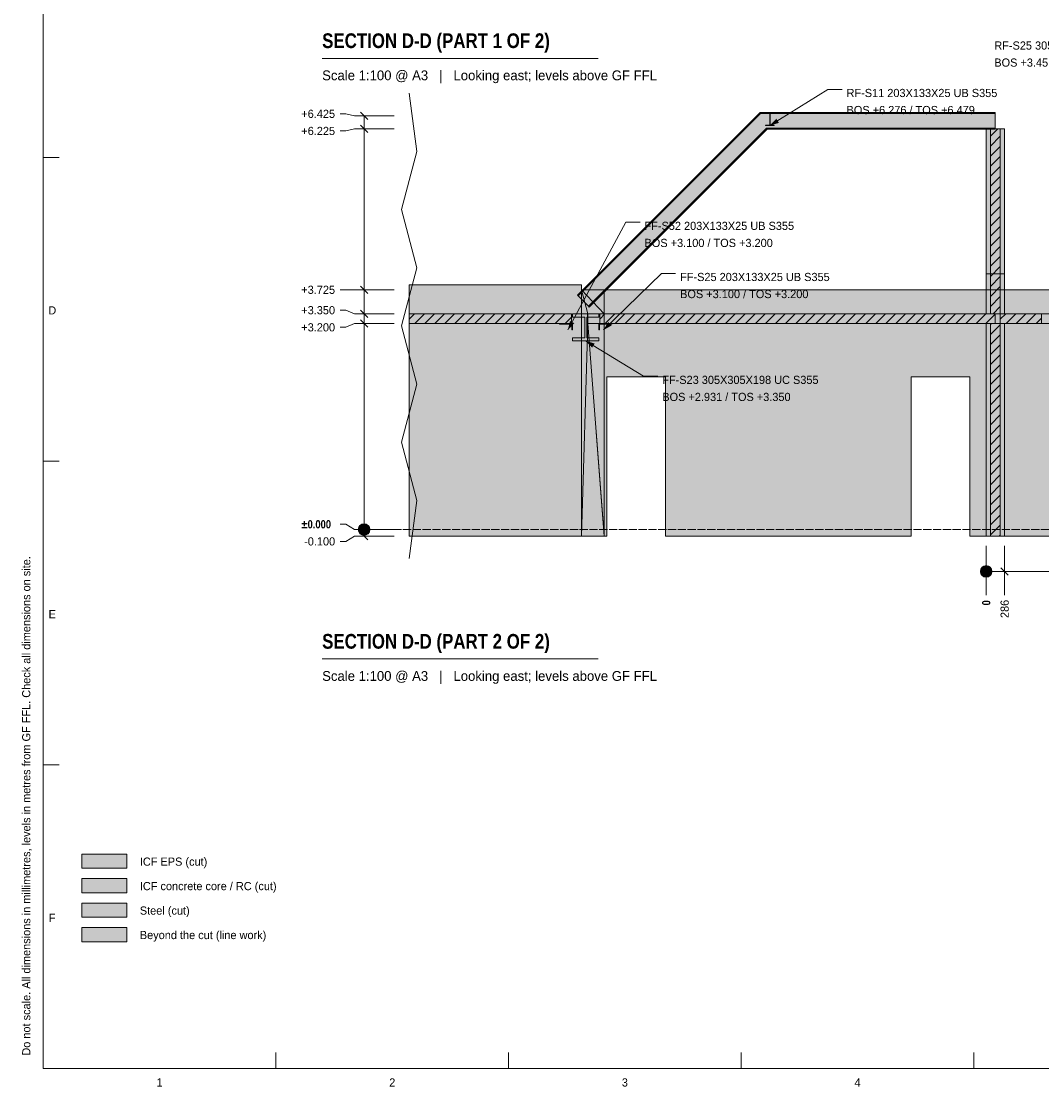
# Model space of a CAD drawing. Header units: millimetres. Extents: x 17 to 413, y 4 to 292.
# Tile 1 of 4: x 17 to 175, y 4 to 170. Entities that reach past the tile are written whole.
import ezdxf
from ezdxf.enums import TextEntityAlignment as Align

# ---------------------------------------------------------------- set-up
doc = ezdxf.new("R2010")
doc.units = ezdxf.units.MM
doc.linetypes.add('DASHED', pattern=[1.524, 1.27, -0.254])
for name, color, linetype in [('FILL-C_BDBDBF', 7, 'Continuous'), ('FILL-EPS', 7, 'Continuous'), ('FILL-INK', 7, 'Continuous'), ('FILL-LIGHT', 7, 'Continuous'), ('FILL-STEEL', 7, 'Continuous'), ('FILL-WHITE', 7, 'Continuous'), ('LINE-CORE', 7, 'Continuous'), ('LINE-INK', 7, 'Continuous'), ('LINE-STEEL-DASH', 7, 'DASHED'), ('LINE-STEEL_GREY', 7, 'Continuous'), ('TEXT-INK', 7, 'Continuous'), ('TEXT-STEEL_GREY', 7, 'Continuous')]:
    doc.layers.add(name, color=color, linetype=linetype)
doc.styles.add('OpenSansCondensed-Bold', font='OpenSansCondensed-Bold.ttf')

msp = doc.modelspace()

# ---------------------------------------------------------------- hatches: boundary and pattern name
at = {"layer": 'FILL-C_BDBDBF', "true_color": 0xbdbdbf}
h = msp.add_hatch(color=9, dxfattribs=at)
h.dxf.hatch_style = 1
h.paths.add_polyline_path([(167.08, 152.96), (168.6, 152.96), (168.6, 124.21), (167.11, 124.21), (167.08, 124.21)])
h = msp.add_hatch(color=9, dxfattribs=at)
h.dxf.hatch_style = 1
h.paths.add_polyline_path([(168.6, 122.71), (168.6, 89.71), (168.01, 89.71), (167.08, 89.71), (167.08, 122.71), (168.58, 122.71)])
h = msp.add_hatch(color=9, dxfattribs=at)
h.dxf.hatch_style = 1
h.paths.add_polyline_path([(26, 34.3), (33, 34.3), (33, 36.5), (26, 36.5)])
at = {"layer": 'FILL-EPS', "true_color": 0xccffff}
h = msp.add_hatch(color=7, dxfattribs=at)
h.dxf.hatch_style = 1
h.paths.add_polyline_path([(166.41, 131.19), (166.41, 135.9), (166.41, 152.96), (167.08, 152.96), (167.08, 124.21), (166.41, 124.21)])
h = msp.add_hatch(color=7, dxfattribs=at)
h.dxf.hatch_style = 1
h.paths.add_polyline_path([(169.27, 152.96), (169.27, 135.9), (169.27, 128.91), (169.27, 124.21), (168.6, 124.21), (168.6, 152.96), (169.11, 152.96)])
h = msp.add_hatch(color=7, dxfattribs=at)
h.dxf.hatch_style = 1
h.paths.add_polyline_path([(166.41, 119.79), (166.41, 122.7), (166.41, 122.71), (167.08, 122.71), (167.08, 89.71), (166.41, 89.71), (166.41, 105.18), (166.41, 119.78)])
h = msp.add_hatch(color=7, dxfattribs=at)
h.dxf.hatch_style = 1
h.paths.add_polyline_path([(169.27, 122.7), (169.27, 121.13), (169.27, 121.12), (169.27, 120.94), (169.27, 120.25), (169.27, 119.78), (169.27, 104.31), (169.27, 89.71), (168.6, 89.71), (168.6, 122.71), (169.27, 122.71)])
h = msp.add_hatch(color=7, dxfattribs=at)
h.dxf.hatch_style = 1
h.paths.add_polyline_path([(26, 38.1), (33, 38.1), (33, 40.3), (26, 40.3)])
at = {"layer": 'FILL-INK', "true_color": 0x1a1a1f}
h = msp.add_hatch(color=250, dxfattribs=at)
h.dxf.hatch_style = 1
h.paths.add_polyline_path([(132.83, 153.47), (133.82, 154.53), (134.22, 153.88)])
h = msp.add_hatch(color=250, dxfattribs=at)
h.dxf.hatch_style = 1
h.paths.add_polyline_path([(101.46, 121.71), (101.79, 123.12), (102.46, 122.76)])
h = msp.add_hatch(color=250, dxfattribs=at)
h.dxf.hatch_style = 1
h.paths.add_polyline_path([(106.99, 121.71), (107.72, 122.96), (108.25, 122.41)])
h = msp.add_hatch(color=250, dxfattribs=at)
h.dxf.hatch_style = 1
h.paths.add_polyline_path([(104.22, 120.02), (105.62, 119.61), (105.22, 118.96)])
at = {"layer": 'FILL-LIGHT', "true_color": 0xcccccf}
h = msp.add_hatch(color=254, dxfattribs=at)
h.dxf.hatch_style = 1
h.paths.add_polyline_path([(102.04, 124.21), (102.04, 123.13), (102.04, 122.71), (92.21, 122.71), (76.81, 122.71), (76.81, 124.21)])
h = msp.add_hatch(color=254, dxfattribs=at)
h.dxf.hatch_style = 1
h.paths.add_polyline_path([(167.83, 124.21), (167.83, 123.21), (167.83, 122.71), (147.31, 122.71), (106.41, 122.71), (106.41, 123.71), (106.41, 124.21), (126.93, 124.21)])
h = msp.add_hatch(color=254, dxfattribs=at)
h.dxf.hatch_style = 1
h.paths.add_polyline_path([(175.01, 124.21), (175.01, 123.13), (175.01, 122.71), (173.22, 122.71), (168.6, 122.71), (168.6, 123.79), (168.6, 124.21), (170.4, 124.21)])
at = {"layer": 'FILL-STEEL', "true_color": 0x0d2973}
h = msp.add_hatch(color=166, dxfattribs=at)
h.dxf.hatch_style = 1
h.paths.add_polyline_path([(133.5, 153.47), (132.17, 153.47), (132.17, 153.54), (132.17, 153.54), (132.8, 153.54), (132.8, 155.42), (132.8, 155.42), (132.8, 155.42), (132.17, 155.42), (132.17, 155.5), (132.17, 155.5), (133.5, 155.5), (133.5, 155.42), (133.5, 155.42), (132.86, 155.42), (132.86, 153.54), (132.86, 153.54), (132.86, 153.54), (133.5, 153.54), (133.5, 153.47)])
h = msp.add_hatch(color=166, dxfattribs=at)
h.dxf.hatch_style = 1
h.paths.add_polyline_path([(105.57, 120.02), (102.19, 120.02), (102.19, 120.43), (102.19, 120.51), (102.51, 120.51), (104.07, 120.51), (104.07, 123.17), (104.07, 123.72), (103.75, 123.72), (102.19, 123.72), (102.19, 124.12), (102.19, 124.21), (102.88, 124.21), (106.26, 124.21), (106.26, 123.8), (106.26, 123.72), (105.94, 123.72), (104.38, 123.72), (104.38, 121.05), (104.38, 120.51), (104.7, 120.51), (106.26, 120.51), (106.26, 120.1), (106.26, 120.02)])
h = msp.add_hatch(color=166, dxfattribs=at)
h.dxf.hatch_style = 1
h.paths.add_polyline_path([(102.17, 121.71), (102.09, 121.71), (102.09, 122.45), (102.09, 122.61), (101.76, 122.61), (100.14, 122.61), (100.14, 122.69), (100.14, 122.71), (100.49, 122.71), (102.19, 122.71), (102.19, 121.88), (102.19, 121.71)])
h = msp.add_hatch(color=166, dxfattribs=at)
h.dxf.hatch_style = 1
h.paths.add_polyline_path([(106.26, 121.71), (106.26, 121.88), (106.26, 122.71), (107.96, 122.71), (108.31, 122.71), (108.31, 122.69), (108.31, 122.61), (106.69, 122.61), (106.36, 122.61), (106.36, 122.46), (106.36, 121.71), (106.28, 121.71)])
h = msp.add_hatch(color=166, dxfattribs=at)
h.dxf.hatch_style = 1
h.paths.add_polyline_path([(26, 30.5), (33, 30.5), (33, 32.7), (26, 32.7)])
at = {"layer": 'FILL-WHITE', "true_color": 0xffffff}
h = msp.add_hatch(color=7, dxfattribs=at)
h.dxf.hatch_style = 1
h.paths.add_polyline_path([(103.05, 127), (102.93, 127.13), (131.3, 155.5), (167.79, 155.5), (167.79, 155.32), (131.38, 155.32)])
h = msp.add_hatch(color=7, dxfattribs=at)
h.dxf.hatch_style = 1
h.paths.add_polyline_path([(131.3, 155.5), (167.79, 155.5), (167.79, 155.32), (131.38, 155.32), (103.05, 127), (102.93, 127.13)])
h = msp.add_hatch(color=7, dxfattribs=at)
h.dxf.hatch_style = 1
h.paths.add_polyline_path([(104.65, 125.41), (103.05, 127), (131.38, 155.32), (167.79, 155.32), (167.79, 153.07), (132.31, 153.07), (104.65, 125.41)])
h = msp.add_hatch(color=7, dxfattribs=at)
h.dxf.hatch_style = 1
h.paths.add_polyline_path([(104.65, 125.41), (103.05, 127), (131.38, 155.32), (167.79, 155.32), (167.79, 153.07), (132.31, 153.07), (104.65, 125.41)])
h = msp.add_hatch(color=7, dxfattribs=at)
h.dxf.hatch_style = 1
h.paths.add_polyline_path([(131.3, 155.5), (131.3, 155.5), (131.3, 155.5)])
h = msp.add_hatch(color=7, dxfattribs=at)
h.dxf.hatch_style = 1
h.paths.add_polyline_path([(132.15, 155.5), (132.15, 155.5), (132.17, 155.5), (132.15, 155.5)])
h = msp.add_hatch(color=7, dxfattribs=at)
h.dxf.hatch_style = 1
h.paths.add_polyline_path([(133.5, 155.5), (133.5, 155.42), (132.86, 155.42), (132.86, 155.21), (132.86, 153.54), (133.5, 153.54), (133.5, 153.47), (132.17, 153.47), (132.17, 153.54), (132.8, 153.54), (132.8, 155.42), (132.17, 155.42), (132.17, 155.5)])
h = msp.add_hatch(color=7, dxfattribs=at)
h.dxf.hatch_style = 1
h.paths.add_polyline_path([(132.17, 153.54), (132.8, 153.54), (132.8, 155.21), (132.86, 155.21), (132.86, 153.54), (133.5, 153.54), (133.5, 153.47), (132.17, 153.47)])
h = msp.add_hatch(color=7, dxfattribs=at)
h.dxf.hatch_style = 1
h.paths.add_polyline_path([(104.77, 125.28), (104.65, 125.41), (132.31, 153.07), (167.79, 153.07), (167.79, 152.89), (132.38, 152.89)])
h = msp.add_hatch(color=7, dxfattribs=at)
h.dxf.hatch_style = 1
h.paths.add_polyline_path([(132.31, 153.07), (167.79, 153.07), (167.79, 152.89), (132.38, 152.89), (104.77, 125.28), (104.65, 125.41)])
h = msp.add_hatch(color=7, dxfattribs=at)
h.dxf.hatch_style = 1
h.paths.add_polyline_path([(132.15, 153.46), (132.15, 153.46), (132.15, 153.47), (132.17, 153.47)])
h = msp.add_hatch(color=7, dxfattribs=at)
h.dxf.hatch_style = 1
h.paths.add_polyline_path([(132.31, 153.07), (132.31, 153.07), (132.31, 153.07)])
h = msp.add_hatch(color=7, dxfattribs=at)
h.dxf.hatch_style = 1
h.paths.add_polyline_path([(166.41, 152.96), (169.27, 152.96), (169.27, 130.42), (166.41, 130.42)])
h = msp.add_hatch(color=7, dxfattribs=at)
h.dxf.hatch_style = 1
h.paths.add_polyline_path([(166.41, 124.21), (166.41, 130.42), (169.27, 130.42), (169.27, 124.21)])
h = msp.add_hatch(color=7, dxfattribs=at)
h.dxf.hatch_style = 1
h.paths.add_polyline_path([(103.56, 128.71), (103.56, 89.71), (76.81, 89.71), (76.81, 128.71)])
h = msp.add_hatch(color=7, dxfattribs=at)
h.dxf.hatch_style = 1
h.paths.add_polyline_path([(102.04, 122.7), (102.04, 124.22), (76.81, 124.22), (76.81, 128.71), (103.56, 128.71), (103.56, 89.71), (76.81, 89.71), (76.81, 122.7)])
h = msp.add_hatch(color=7, dxfattribs=at)
h.dxf.hatch_style = 1
h.paths.add_polyline_path([(103.56, 127.97), (103.56, 127.97), (103.56, 127.97), (103.56, 127.97), (103.56, 127.97), (103.56, 127.96), (103.56, 127.97)])
h = msp.add_hatch(color=7, dxfattribs=at)
h.dxf.hatch_style = 1
h.paths.add_polyline_path([(103.56, 127.96), (107.12, 127.96), (107.12, 89.71), (103.56, 89.71)])
h = msp.add_hatch(color=7, dxfattribs=at)
h.dxf.hatch_style = 1
h.paths.add_polyline_path([(107.12, 127.96), (107.12, 127.96), (107.12, 127.96), (107.12, 127.96), (107.12, 124.22), (107.12, 124.22), (107.12, 124.22), (107.12, 124.22), (107.12, 124.22), (103.56, 127.96)])
h = msp.add_hatch(color=7, dxfattribs=at)
h.dxf.hatch_style = 1
h.paths.add_polyline_path([(104.58, 124.22), (104.58, 122.7), (107.11, 89.79), (107.12, 89.79), (107.12, 122.7), (107.12, 122.7), (107.12, 122.7), (107.12, 89.71), (107.12, 89.71), (107.12, 89.69), (107.12, 89.69), (107.12, 89.69), (107.12, 89.71), (103.56, 89.71), (103.56, 127.96)])
h = msp.add_hatch(color=7, dxfattribs=at)
h.dxf.hatch_style = 1
h.paths.add_polyline_path([(104.58, 124.22), (103.56, 127.96), (107.12, 124.22)])
h = msp.add_hatch(color=7, dxfattribs=at)
h.dxf.hatch_style = 1
h.paths.add_polyline_path([(107.12, 127.96), (107.12, 124.22), (104.58, 124.22), (104.58, 122.7), (107.12, 122.7), (107.12, 89.71), (103.56, 89.71), (103.56, 127.96)])
h = msp.add_hatch(color=7, dxfattribs=at)
h.dxf.hatch_style = 1
h.paths.add_polyline_path([(107.12, 127.96), (107.12, 124.22), (104.58, 124.22), (104.58, 122.7), (107.12, 122.7), (107.12, 89.71), (103.56, 89.71), (103.56, 127.96)])
h = msp.add_hatch(color=7, dxfattribs=at)
h.dxf.hatch_style = 1
h.paths.add_polyline_path([(103.56, 127.96), (107.12, 127.96), (107.12, 124.22), (104.58, 124.22)])
h = msp.add_hatch(color=7, dxfattribs=at)
h.dxf.hatch_style = 1
h.paths.add_polyline_path([(104.57, 124.24), (104.58, 124.24), (104.58, 124.22), (104.58, 122.7), (103.56, 89.71), (103.56, 89.7), (103.56, 89.71), (103.56, 127.96)])
h = msp.add_hatch(color=7, dxfattribs=at)
h.dxf.hatch_style = 1
h.paths.add_polyline_path([(107.12, 127.96), (107.12, 124.22), (107.12, 89.71), (103.56, 89.71), (103.56, 127.96)])
h = msp.add_hatch(color=7, dxfattribs=at)
h.dxf.hatch_style = 1
h.paths.add_polyline_path([(228.38, 127.96), (228.38, 89.71), (163.86, 89.71), (163.86, 114.46), (154.76, 114.46), (154.76, 89.71), (116.61, 89.71), (116.61, 114.46), (107.51, 114.46), (107.51, 89.71), (107.12, 89.71), (107.12, 127.96)])
h = msp.add_hatch(color=7, dxfattribs=at)
h.dxf.hatch_style = 1
h.paths.add_polyline_path([(228.38, 127.96), (228.38, 124.22), (107.12, 124.22), (107.12, 127.96)])
h = msp.add_hatch(color=7, dxfattribs=at)
h.dxf.hatch_style = 1
h.paths.add_polyline_path([(102.04, 124.22), (102.04, 122.7), (76.81, 122.7), (76.81, 124.22)])
h = msp.add_hatch(color=7, dxfattribs=at)
h.dxf.hatch_style = 1
h.paths.add_polyline_path([(102.17, 124.21), (102.17, 124.21), (102.19, 124.21), (102.17, 124.21)])
h = msp.add_hatch(color=7, dxfattribs=at)
h.dxf.hatch_style = 1
h.paths.add_polyline_path([(102.19, 124.21), (106.26, 124.21), (106.26, 123.72), (104.38, 123.72), (104.38, 120.51), (106.26, 120.51), (106.26, 120.02), (102.19, 120.02), (102.17, 120.01), (102.19, 120.02), (102.19, 120.51), (104.07, 120.51), (104.07, 123.72), (102.19, 123.72), (102.19, 124.21)])
h = msp.add_hatch(color=7, dxfattribs=at)
h.dxf.hatch_style = 1
h.paths.add_polyline_path([(104.58, 124.22), (104.58, 122.7), (104.53, 122.7), (104.53, 124.22)])
h = msp.add_hatch(color=7, dxfattribs=at)
h.dxf.hatch_style = 1
h.paths.add_polyline_path([(107.12, 124.22), (107.12, 122.7), (104.58, 122.7), (104.58, 124.22)])
h = msp.add_hatch(color=7, dxfattribs=at)
h.dxf.hatch_style = 1
h.paths.add_polyline_path([(228.38, 124.22), (228.38, 124.22), (228.38, 122.7), (107.12, 122.7), (107.12, 124.22)])
h = msp.add_hatch(color=7, dxfattribs=at)
h.dxf.hatch_style = 1
h.paths.add_polyline_path([(100.14, 122.71), (102.19, 122.71), (102.19, 121.71), (102.09, 121.71), (102.09, 122.61), (100.14, 122.61), (100.14, 122.71)])
h = msp.add_hatch(color=7, dxfattribs=at)
h.dxf.hatch_style = 1
h.paths.add_polyline_path([(103.56, 89.71), (104.58, 122.7), (107.12, 122.7), (107.12, 89.71), (103.56, 89.71)])
h = msp.add_hatch(color=7, dxfattribs=at)
h.dxf.hatch_style = 1
h.paths.add_polyline_path([(104.58, 122.7), (107.12, 122.7), (107.12, 89.71)])
h = msp.add_hatch(color=7, dxfattribs=at)
h.dxf.hatch_style = 1
h.paths.add_polyline_path([(108.31, 122.71), (108.31, 122.61), (106.36, 122.61), (106.36, 121.71), (106.26, 121.71), (106.26, 122.71)])
h = msp.add_hatch(color=7, dxfattribs=at)
h.dxf.hatch_style = 1
h.paths.add_polyline_path([(123.79, 122.7), (123.79, 122.7), (123.8, 122.7), (228.38, 122.7), (228.38, 122.7), (228.38, 89.71), (228.38, 89.71), (163.86, 89.71), (163.86, 114.46), (154.76, 114.46), (154.76, 89.71), (116.61, 89.71), (116.61, 114.46), (107.51, 114.46), (107.51, 89.71), (107.12, 89.71), (107.12, 122.7)])
h = msp.add_hatch(color=7, dxfattribs=at)
h.dxf.hatch_style = 1
h.paths.add_polyline_path([(166.41, 122.7), (166.41, 122.71), (169.27, 122.71), (169.27, 122.7), (166.41, 122.7)])
h = msp.add_hatch(color=7, dxfattribs=at)
h.dxf.hatch_style = 1
h.paths.add_polyline_path([(166.41, 122.7), (169.27, 122.7), (169.27, 89.71), (166.41, 89.71)])
h = msp.add_hatch(color=7, dxfattribs=at)
h.dxf.hatch_style = 1
h.paths.add_polyline_path([(70.71, 90.71), (70.68, 90.94), (70.59, 91.16), (70.45, 91.34), (70.26, 91.49), (70.05, 91.58), (69.81, 91.61), (69.58, 91.58), (69.36, 91.49), (69.18, 91.34), (69.03, 91.16), (68.94, 90.94), (68.91, 90.71), (68.94, 90.48), (69.03, 90.26), (69.18, 90.07), (69.36, 89.93), (69.58, 89.84), (69.81, 89.81), (70.05, 89.84), (70.26, 89.93), (70.45, 90.07), (70.59, 90.26), (70.68, 90.48)])
h = msp.add_hatch(color=7, dxfattribs=at)
h.dxf.hatch_style = 1
h.paths.add_polyline_path([(103.56, 89.69), (103.56, 89.69), (103.56, 89.71), (103.56, 89.71)])
h = msp.add_hatch(color=7, dxfattribs=at)
h.dxf.hatch_style = 1
h.paths.add_polyline_path([(103.56, 89.69), (103.56, 89.69), (103.56, 89.71)])
h = msp.add_hatch(color=7, dxfattribs=at)
h.dxf.hatch_style = 1
h.paths.add_polyline_path([(167.31, 84.21), (167.28, 84.44), (167.19, 84.66), (167.05, 84.84), (166.86, 84.99), (166.65, 85.08), (166.41, 85.11), (166.18, 85.08), (165.96, 84.99), (165.78, 84.84), (165.63, 84.66), (165.54, 84.44), (165.51, 84.21), (165.54, 83.98), (165.63, 83.76), (165.78, 83.57), (165.96, 83.43), (166.18, 83.34), (166.41, 83.31), (166.65, 83.34), (166.86, 83.43), (167.05, 83.57), (167.19, 83.76), (167.28, 83.98)])
h = msp.add_hatch(color=7, dxfattribs=at)
h.dxf.hatch_style = 1
h.paths.add_polyline_path([(26, 26.7), (33, 26.7), (33, 28.9), (26, 28.9)])

# ---------------------------------------------------------------- linework, layer by layer
at = {"layer": 'LINE-CORE', "lineweight": 5}
for points in [[(103.05, 127), (103.05, 127), (102.93, 127.13), (131.3, 155.5), (131.3, 155.5), (167.79, 155.5), (167.79, 155.32), (131.38, 155.32), (103.05, 127)], [(131.3, 155.5), (131.3, 155.5), (131.3, 155.5), (167.79, 155.5), (167.79, 155.32), (131.38, 155.32), (103.05, 127), (103.05, 127), (103.05, 127), (102.93, 127.13)], [(104.65, 125.41), (103.05, 127), (131.38, 155.32), (131.38, 155.32), (167.79, 155.32), (167.79, 153.07), (167.79, 153.07), (132.31, 153.07), (104.65, 125.41), (104.65, 125.41)], [(104.65, 125.41), (103.05, 127), (131.38, 155.32), (131.38, 155.32), (167.79, 155.32), (167.79, 155.32), (167.79, 153.07), (132.31, 153.07), (104.65, 125.41), (104.65, 125.41)], [(131.3, 155.5), (131.3, 155.5), (131.3, 155.5)], [(132.15, 155.5), (132.15, 155.5), (132.17, 155.5), (132.15, 155.5)], [(133.5, 155.5), (133.5, 155.42), (133.5, 155.42), (132.86, 155.42), (132.86, 155.21), (132.86, 155.21), (132.86, 153.54), (133.5, 153.54), (133.5, 153.54), (133.5, 153.47), (132.17, 153.47), (132.17, 153.54), (132.8, 153.54), (132.8, 155.42), (132.17, 155.42), (132.17, 155.5)], [(132.17, 153.54), (132.8, 153.54), (132.8, 155.21), (132.86, 155.21), (132.86, 153.54), (133.5, 153.54), (133.5, 153.47), (132.17, 153.47)], [(104.77, 125.28), (104.77, 125.28), (104.65, 125.41), (132.31, 153.07), (167.79, 153.07), (167.79, 152.89), (132.38, 152.89), (104.77, 125.28)], [(132.31, 153.07), (167.79, 153.07), (167.79, 153.07), (167.79, 152.89), (132.38, 152.89), (104.77, 125.28), (104.77, 125.28), (104.77, 125.28), (104.65, 125.41)], [(132.15, 153.46), (132.15, 153.46), (132.15, 153.47), (132.17, 153.47)], [(132.31, 153.07), (132.31, 153.07), (132.31, 153.07), (132.31, 153.07), (132.31, 153.07)], [(166.41, 152.96), (166.41, 152.96), (166.41, 152.96), (169.27, 152.96), (169.27, 130.42), (169.27, 130.42), (169.27, 130.42), (169.27, 130.42), (166.41, 130.42), (166.41, 152.96)], [(166.41, 124.21), (166.41, 130.42), (169.27, 130.42), (169.27, 130.42), (169.27, 124.21), (166.41, 124.21)], [(103.56, 128.71), (103.56, 89.71), (76.81, 89.71), (76.81, 128.71)], [(102.04, 122.7), (102.04, 124.22), (76.81, 124.22), (76.81, 128.71), (103.56, 128.71), (103.56, 89.71), (76.81, 89.71), (76.81, 122.7)], [(103.56, 127.97), (103.56, 127.97), (103.56, 127.97), (103.56, 127.97), (103.56, 127.97), (103.56, 127.96), (103.56, 127.97)], [(103.56, 127.96), (107.12, 127.96), (107.12, 89.71), (103.56, 89.71)], [(107.12, 127.96), (107.12, 127.96), (107.12, 127.96), (107.12, 127.96), (107.12, 124.22), (107.12, 124.22), (107.12, 124.22), (107.12, 124.22), (107.12, 124.22), (103.56, 127.96)], [(104.58, 124.22), (104.58, 122.7), (107.11, 89.79), (107.12, 89.79), (107.12, 122.7), (107.12, 122.7), (107.12, 122.7), (107.12, 89.71), (107.12, 89.71), (107.12, 89.69), (107.12, 89.69), (107.12, 89.69), (107.12, 89.71), (103.56, 89.71), (103.56, 127.96)], [(104.58, 124.22), (103.56, 127.96), (107.12, 124.22)], [(107.12, 127.96), (107.12, 124.22), (104.58, 124.22), (104.58, 122.7), (107.12, 122.7), (107.12, 89.71), (103.56, 89.71), (103.56, 127.96)], [(103.56, 127.96), (103.56, 127.96), (103.56, 127.96)], [(107.12, 127.96), (107.12, 124.22), (107.12, 124.22), (104.58, 124.22), (104.58, 122.7), (107.12, 122.7), (107.12, 89.71), (103.56, 89.71), (103.56, 89.71), (103.56, 127.96)], [(103.56, 127.96), (107.12, 127.96), (107.12, 124.22), (104.58, 124.22)], [(104.57, 124.24), (104.58, 124.24), (104.58, 124.22), (104.58, 124.22), (104.58, 122.7), (103.56, 89.71), (103.56, 89.7), (103.56, 89.71), (103.56, 127.96)], [(107.12, 127.96), (107.12, 124.22), (107.12, 124.22), (107.12, 89.71), (103.56, 89.71), (103.56, 127.96)], [(228.38, 127.96), (228.38, 89.71), (163.86, 89.71), (163.86, 114.46), (154.76, 114.46), (154.76, 89.71), (116.61, 89.71), (116.61, 114.46), (107.51, 114.46), (107.51, 89.71), (107.12, 89.71), (107.12, 127.96)], [(228.38, 127.96), (228.38, 124.22), (107.12, 124.22), (107.12, 127.96)], [(102.04, 124.22), (102.04, 122.7), (76.81, 122.7), (76.81, 124.22)], [(102.17, 124.21), (102.17, 124.21), (102.17, 124.21), (102.17, 124.21), (102.19, 124.21), (102.17, 124.21)], [(102.19, 124.21), (102.19, 124.21), (106.26, 124.21), (106.26, 123.72), (104.38, 123.72), (104.38, 120.51), (106.26, 120.51), (106.26, 120.02), (106.26, 120.02), (106.26, 120.02), (102.19, 120.02), (102.19, 120.02), (102.17, 120.01), (102.19, 120.02), (102.19, 120.51), (104.07, 120.51), (104.07, 123.72), (102.19, 123.72), (102.19, 124.21), (102.19, 124.21)], [(104.58, 124.22), (104.58, 122.7), (104.53, 122.7), (104.53, 124.22)], [(107.12, 124.22), (107.12, 122.7), (107.12, 122.7), (104.58, 122.7), (104.58, 124.22), (104.58, 124.22)], [(228.38, 124.22), (228.38, 124.22), (228.38, 122.7), (107.12, 122.7), (107.12, 124.22)], [(100.14, 122.71), (100.14, 122.71), (102.19, 122.71), (102.19, 121.71), (102.09, 121.71), (102.09, 122.61), (100.14, 122.61), (100.14, 122.71), (100.14, 122.71)], [(103.56, 89.71), (103.56, 89.71), (104.58, 122.7), (107.12, 122.7), (107.12, 122.7), (107.12, 122.7), (107.12, 122.7), (107.12, 89.71), (103.56, 89.71), (103.56, 89.71)], [(104.58, 122.7), (107.12, 122.7), (107.12, 89.71)], [(108.31, 122.71), (108.31, 122.71), (108.31, 122.71), (108.31, 122.71), (108.31, 122.61), (106.36, 122.61), (106.36, 121.71), (106.26, 121.71), (106.26, 122.71)], [(123.79, 122.7), (123.79, 122.7), (123.8, 122.7), (228.38, 122.7), (228.38, 122.7), (228.38, 89.71), (228.38, 89.71), (163.86, 89.71), (163.86, 114.46), (154.76, 114.46), (154.76, 89.71), (116.61, 89.71), (116.61, 114.46), (107.51, 114.46), (107.51, 89.71), (107.12, 89.71), (107.12, 122.7)], [(166.41, 122.7), (166.41, 122.71), (169.27, 122.71), (169.27, 122.71), (169.27, 122.71), (169.27, 122.71), (169.27, 122.7), (166.41, 122.7), (166.41, 122.7), (166.41, 122.7)], [(166.41, 122.7), (169.27, 122.7), (169.27, 89.71), (166.41, 89.71)], [(103.56, 89.69), (103.56, 89.69), (103.56, 89.71), (103.56, 89.71)], [(103.56, 89.69), (103.56, 89.69), (103.56, 89.71)]]:
    msp.add_lwpolyline(points, close=True, dxfattribs=at)
at = {"layer": 'LINE-INK', "lineweight": 5}
for p, q in [((63.31, 163.9), (106.18, 163.9)), ((132.83, 153.47), (141.83, 159.08)), ((141.83, 159.08), (144.03, 159.08)), ((78.01, 149.46), (76.81, 158.5)), ((66.99, 155.29), (66.11, 155.29)), ((68.31, 154.96), (66.99, 155.29)), ((74.51, 154.96), (68.31, 154.96)), ((70.38, 154.39), (69.25, 155.52)), ((69.81, 89.71), (69.81, 154.96)), ((66.99, 152.63), (66.11, 152.63)), ((68.31, 152.96), (66.99, 152.63)), ((74.51, 152.96), (68.31, 152.96)), ((70.38, 152.39), (69.25, 153.52)), ((75.61, 140.43), (78.01, 149.46)), ((20, 148.5), (22.5, 148.5)), ((78.01, 131.39), (75.61, 140.43)), ((101.46, 121.71), (110.46, 138.44)), ((110.46, 138.44), (112.66, 138.44)), ((75.61, 122.35), (78.01, 131.39)), ((106.99, 121.71), (115.99, 130.5)), ((115.99, 130.5), (118.19, 130.5)), ((66.99, 127.96), (66.11, 127.96)), ((68.31, 127.96), (66.99, 127.96)), ((74.51, 127.96), (68.31, 127.96)), ((70.38, 127.39), (69.25, 128.52)), ((66.99, 124.79), (66.11, 124.79)), ((68.31, 124.21), (66.99, 124.79)), ((74.51, 124.21), (68.31, 124.21)), ((70.38, 123.64), (69.25, 124.77)), ((68.31, 122.71), (66.99, 122.13)), ((74.51, 122.71), (68.31, 122.71)), ((70.38, 122.14), (69.25, 123.27)), ((66.99, 122.13), (66.11, 122.13)), ((78.01, 113.32), (75.61, 122.35)), ((104.22, 120.02), (113.22, 114.52)), ((113.22, 114.52), (115.42, 114.52)), ((75.61, 104.28), (78.01, 113.32)), ((78.01, 95.24), (75.61, 104.28)), ((20, 101.33), (22.5, 101.33)), ((76.81, 86.21), (78.01, 95.24)), ((66.99, 91.54), (66.11, 91.54)), ((68.31, 90.71), (66.99, 91.54)), ((68.31, 89.71), (66.99, 88.88)), ((74.51, 90.71), (68.31, 90.71)), ((74.51, 89.71), (68.31, 89.71)), ((70.38, 89.14), (69.25, 90.27)), ((66.99, 88.88), (66.11, 88.88)), ((166.41, 88.21), (166.41, 82.71)), ((169.27, 88.21), (169.27, 82.71)), ((168.71, 84.77), (169.84, 83.64)), ((166.41, 84.21), (231.94, 84.21)), ((166.41, 82.71), (166.41, 81.39)), ((166.41, 81.39), (166.41, 80.51)), ((169.27, 82.71), (169.27, 81.39)), ((169.27, 81.39), (169.27, 80.51)), ((63.31, 70.61), (106.18, 70.61)), ((20, 54.17), (22.5, 54.17)), ((56.12, 7), (56.12, 9.5)), ((92.25, 7), (92.25, 9.5)), ((128.38, 7), (128.38, 9.5)), ((164.5, 7), (164.5, 9.5))]:
    msp.add_line(p, q, dxfattribs=at)
for points in [[(20, 7), (413, 7), (413, 290), (20, 290)], [(133.5, 153.47), (132.17, 153.47), (132.17, 153.54), (132.17, 153.54), (132.8, 153.54), (132.8, 155.42), (132.8, 155.42), (132.8, 155.42), (132.17, 155.42), (132.17, 155.5), (132.17, 155.5), (133.5, 155.5), (133.5, 155.42), (133.5, 155.42), (132.86, 155.42), (132.86, 153.54), (132.86, 153.54), (132.86, 153.54), (133.5, 153.54), (133.5, 153.47)], [(166.41, 131.19), (166.41, 135.9), (166.41, 152.96), (167.08, 152.96), (167.08, 124.21), (166.41, 124.21)], [(167.08, 152.96), (168.6, 152.96), (169.11, 152.96), (169.27, 152.96), (169.27, 135.9), (169.27, 128.91), (169.27, 124.21), (168.6, 124.21), (167.11, 124.21), (167.08, 124.21), (166.41, 124.21), (166.41, 131.19), (166.41, 135.9), (166.41, 152.96)], [(167.08, 152.96), (168.6, 152.96), (168.6, 124.21), (167.11, 124.21), (167.08, 124.21)], [(169.27, 152.96), (169.27, 135.9), (169.27, 128.91), (169.27, 124.21), (168.6, 124.21), (168.6, 152.96), (169.11, 152.96)], [(102.04, 124.21), (102.04, 123.13), (102.04, 122.71), (92.21, 122.71), (76.81, 122.71), (76.81, 124.21)], [(105.57, 120.02), (102.19, 120.02), (102.19, 120.43), (102.19, 120.51), (102.51, 120.51), (104.07, 120.51), (104.07, 123.17), (104.07, 123.72), (103.75, 123.72), (102.19, 123.72), (102.19, 124.12), (102.19, 124.21), (102.88, 124.21), (106.26, 124.21), (106.26, 123.8), (106.26, 123.72), (105.94, 123.72), (104.38, 123.72), (104.38, 121.05), (104.38, 120.51), (104.7, 120.51), (106.26, 120.51), (106.26, 120.1), (106.26, 120.02)], [(167.83, 124.21), (167.83, 123.21), (167.83, 122.71), (147.31, 122.71), (106.41, 122.71), (106.41, 123.71), (106.41, 124.21), (126.93, 124.21)], [(175.01, 124.21), (175.01, 123.13), (175.01, 122.71), (173.22, 122.71), (168.6, 122.71), (168.6, 123.79), (168.6, 124.21), (170.4, 124.21)], [(102.17, 121.71), (102.09, 121.71), (102.09, 122.45), (102.09, 122.61), (101.76, 122.61), (100.14, 122.61), (100.14, 122.69), (100.14, 122.71), (100.49, 122.71), (102.19, 122.71), (102.19, 121.88), (102.19, 121.71)], [(106.26, 121.71), (106.26, 121.88), (106.26, 122.71), (107.96, 122.71), (108.31, 122.71), (108.31, 122.69), (108.31, 122.61), (106.69, 122.61), (106.36, 122.61), (106.36, 122.46), (106.36, 121.71), (106.28, 121.71)], [(166.41, 119.79), (166.41, 122.7), (166.41, 122.71), (167.08, 122.71), (167.08, 89.71), (166.41, 89.71), (166.41, 105.18), (166.41, 119.78)], [(167.08, 122.71), (168.58, 122.71), (168.6, 122.71), (169.27, 122.71), (169.27, 122.7), (169.27, 121.13), (169.27, 121.12), (169.27, 120.94), (169.27, 120.25), (169.27, 119.78), (169.27, 104.31), (169.27, 89.71), (168.6, 89.71), (168.01, 89.71), (167.08, 89.71), (166.41, 89.71), (166.41, 105.18), (166.41, 119.78), (166.41, 119.79), (166.41, 122.7), (166.41, 122.71)], [(168.6, 122.71), (168.6, 89.71), (168.01, 89.71), (167.08, 89.71), (167.08, 122.71), (168.58, 122.71)], [(169.27, 122.7), (169.27, 121.13), (169.27, 121.12), (169.27, 120.94), (169.27, 120.25), (169.27, 119.78), (169.27, 104.31), (169.27, 89.71), (168.6, 89.71), (168.6, 122.71), (169.27, 122.71)], [(26, 38.1), (33, 38.1), (33, 40.3), (26, 40.3)], [(26, 34.3), (33, 34.3), (33, 36.5), (26, 36.5)], [(26, 30.5), (33, 30.5), (33, 32.7), (26, 32.7)], [(26, 26.7), (33, 26.7), (33, 28.9), (26, 28.9)]]:
    msp.add_lwpolyline(points, close=True, dxfattribs=at)
for centre in [(69.81, 90.71), (166.41, 84.21)]:
    msp.add_circle(centre, 0.9, dxfattribs=at)
at = {"layer": 'LINE-STEEL-DASH', "lineweight": 5}
msp.add_line((72.81, 90.71), (235.94, 90.71), dxfattribs=at)
at = {"layer": 'LINE-STEEL_GREY', "lineweight": 5}
for p, q in [((167.08, 151.82), (168.22, 152.96)), ((167.08, 150.27), (168.6, 151.79)), ((167.08, 148.71), (168.6, 150.23)), ((167.08, 147.15), (168.6, 148.68)), ((167.08, 145.6), (168.6, 147.12)), ((167.08, 144.04), (168.6, 145.57)), ((167.08, 142.49), (168.6, 144.01)), ((167.08, 140.93), (168.6, 142.46)), ((167.08, 139.38), (168.6, 140.9)), ((167.08, 137.82), (168.6, 139.34)), ((167.08, 136.27), (168.6, 137.79)), ((167.08, 134.71), (168.6, 136.23)), ((167.08, 133.15), (168.6, 134.68)), ((167.08, 131.6), (168.6, 133.12)), ((167.08, 130.04), (168.6, 131.57)), ((167.08, 128.49), (168.6, 130.01)), ((167.08, 126.93), (168.6, 128.46)), ((167.08, 125.38), (168.6, 126.9)), ((76.81, 123.37), (77.66, 124.21)), ((77.71, 122.71), (79.21, 124.21)), ((79.27, 122.71), (80.77, 124.21)), ((80.82, 122.71), (82.32, 124.21)), ((82.38, 122.71), (83.88, 124.21)), ((83.93, 122.71), (85.43, 124.21)), ((85.49, 122.71), (86.99, 124.21)), ((87.04, 122.71), (88.54, 124.21)), ((88.6, 122.71), (90.1, 124.21)), ((90.16, 122.71), (91.66, 124.21)), ((91.71, 122.71), (93.21, 124.21)), ((93.27, 122.71), (94.77, 124.21)), ((94.82, 122.71), (96.32, 124.21)), ((96.38, 122.71), (97.88, 124.21)), ((97.93, 122.71), (99.43, 124.21)), ((99.49, 122.71), (100.99, 124.21)), ((106.41, 123.4), (107.21, 124.21)), ((107.27, 122.71), (108.77, 124.21)), ((108.82, 122.71), (110.32, 124.21)), ((110.38, 122.71), (111.88, 124.21)), ((111.94, 122.71), (113.44, 124.21)), ((113.49, 122.71), (114.99, 124.21)), ((115.05, 122.71), (116.55, 124.21)), ((116.6, 122.71), (118.1, 124.21)), ((118.16, 122.71), (119.66, 124.21)), ((119.71, 122.71), (121.21, 124.21)), ((121.27, 122.71), (122.77, 124.21)), ((122.82, 122.71), (124.32, 124.21)), ((124.38, 122.71), (125.88, 124.21)), ((125.94, 122.71), (127.44, 124.21)), ((127.49, 122.71), (128.99, 124.21)), ((129.05, 122.71), (130.55, 124.21)), ((130.6, 122.71), (132.1, 124.21)), ((132.16, 122.71), (133.66, 124.21)), ((133.71, 122.71), (135.21, 124.21)), ((135.27, 122.71), (136.77, 124.21)), ((136.83, 122.71), (138.33, 124.21)), ((138.38, 122.71), (139.88, 124.21)), ((139.94, 122.71), (141.44, 124.21)), ((141.49, 122.71), (142.99, 124.21)), ((143.05, 122.71), (144.55, 124.21)), ((144.6, 122.71), (146.1, 124.21)), ((146.16, 122.71), (147.66, 124.21)), ((147.71, 122.71), (149.21, 124.21)), ((149.27, 122.71), (150.77, 124.21)), ((150.83, 122.71), (152.33, 124.21)), ((152.38, 122.71), (153.88, 124.21)), ((153.94, 122.71), (155.44, 124.21)), ((155.49, 122.71), (156.99, 124.21)), ((157.05, 122.71), (158.55, 124.21)), ((158.6, 122.71), (160.1, 124.21)), ((160.16, 122.71), (161.66, 124.21)), ((161.72, 122.71), (163.22, 124.21)), ((163.27, 122.71), (164.77, 124.21)), ((164.83, 122.71), (166.33, 124.21)), ((166.38, 122.71), (167.83, 124.16)), ((167.47, 124.21), (168.6, 125.34)), ((168.6, 123.37), (169.44, 124.21)), ((169.49, 122.71), (170.99, 124.21)), ((171.05, 122.71), (172.55, 124.21)), ((172.6, 122.71), (174.1, 124.21)), ((101.05, 122.71), (102.04, 123.7)), ((167.08, 122.56), (167.23, 122.71)), ((167.08, 121), (168.6, 122.53)), ((174.16, 122.71), (175.01, 123.56)), ((167.08, 119.45), (168.6, 120.97)), ((167.08, 117.89), (168.6, 119.42)), ((167.08, 116.34), (168.6, 117.86)), ((167.08, 114.78), (168.6, 116.3)), ((167.08, 113.22), (168.6, 114.75)), ((167.08, 111.67), (168.6, 113.19)), ((167.08, 110.11), (168.6, 111.64)), ((167.08, 108.56), (168.6, 110.08)), ((167.08, 107), (168.6, 108.53)), ((167.08, 105.45), (168.6, 106.97)), ((167.08, 103.89), (168.6, 105.41)), ((167.08, 102.33), (168.6, 103.86)), ((167.08, 100.78), (168.6, 102.3)), ((167.08, 99.22), (168.6, 100.75)), ((167.08, 97.67), (168.6, 99.19)), ((167.08, 96.11), (168.6, 97.64)), ((167.08, 94.56), (168.6, 96.08)), ((167.08, 93), (168.6, 94.52)), ((167.08, 91.45), (168.6, 92.97)), ((167.08, 89.89), (168.6, 91.41)), ((168.45, 89.71), (168.6, 89.86))]:
    msp.add_line(p, q, dxfattribs=at)

# ---------------------------------------------------------------- texts
at = {"layer": 'TEXT-INK', "style": 'OpenSansCondensed-Bold'}
for s, height, p in [('SECTION D-D (PART 1 OF 2)', 2.286, (63.31, 165.5)), ('±0.000', 1.27, (60.07, 90.9)), ('SECTION D-D (PART 2 OF 2)', 2.286, (63.31, 72.21))]:
    msp.add_text(s, height=height, dxfattribs=at).set_placement(p)
at = {"layer": 'TEXT-INK'}
for s, p in [('RF-S25 305X305X198 UC S355', (167.67, 165.26)), ('BOS +3.451 / TOS +6.479', (167.67, 162.61)), ('RF-S11 203X133X25 UB S355', (144.73, 157.89)), ('+6.425', (60.07, 154.65)), ('BOS +6.276 / TOS +6.479', (144.73, 155.24)), ('+6.225', (60.07, 151.99)), ('FF-S52 203X133X25 UB S355', (113.36, 137.25)), ('BOS +3.100 / TOS +3.200', (113.36, 134.6)), ('FF-S25 203X133X25 UB S355', (118.89, 129.31)), ('+3.725', (60.07, 127.32)), ('BOS +3.100 / TOS +3.200', (118.89, 126.66)), ('+3.350', (60.07, 124.15)), ('+3.200', (60.07, 121.49)), ('FF-S23 305X305X198 UC S355', (116.12, 113.33)), ('BOS +2.931 / TOS +3.350', (116.12, 110.68)), ('-0.100', (60.51, 88.24)), ('ICF EPS (cut)', (35, 38.5)), ('ICF concrete core / RC (cut)', (35, 34.7)), ('Steel (cut)', (35, 30.9)), ('Beyond the cut (line work)', (35, 27.1))]:
    msp.add_text(s, height=1.27, dxfattribs=at).set_placement(p)
at = {"layer": 'TEXT-INK', "style": 'OpenSansCondensed-Bold'}
msp.add_text('0', height=1.27, rotation=90, dxfattribs=at).set_placement((167.05, 78.93))
at = {"layer": 'TEXT-INK'}
msp.add_text('286', height=1.27, rotation=90, dxfattribs=at).set_placement((169.91, 76.97))
at = {"layer": 'TEXT-STEEL_GREY'}
for p in [(63.31, 160.5), (63.31, 67.21)]:
    msp.add_text('Scale 1:100 @ A3   |   Looking east; levels above GF FFL', height=1.524, dxfattribs=at).set_placement(p)
for s, p in [('D', (21.4, 124.12)), ('E', (21.4, 76.95)), ('F', (21.4, 29.78)), ('1', (38.06, 4.2)), ('2', (74.19, 4.2)), ('3', (110.31, 4.2)), ('4', (146.44, 4.2))]:
    msp.add_text(s, height=1.27, dxfattribs=at).set_placement(p, align=Align.CENTER)
msp.add_text('Do not scale. All dimensions in millimetres, levels in metres from GF FFL. Check all dimensions on site.', height=1.27, rotation=90, dxfattribs=at).set_placement((18, 9))

doc.saveas('drawing.dxf')
